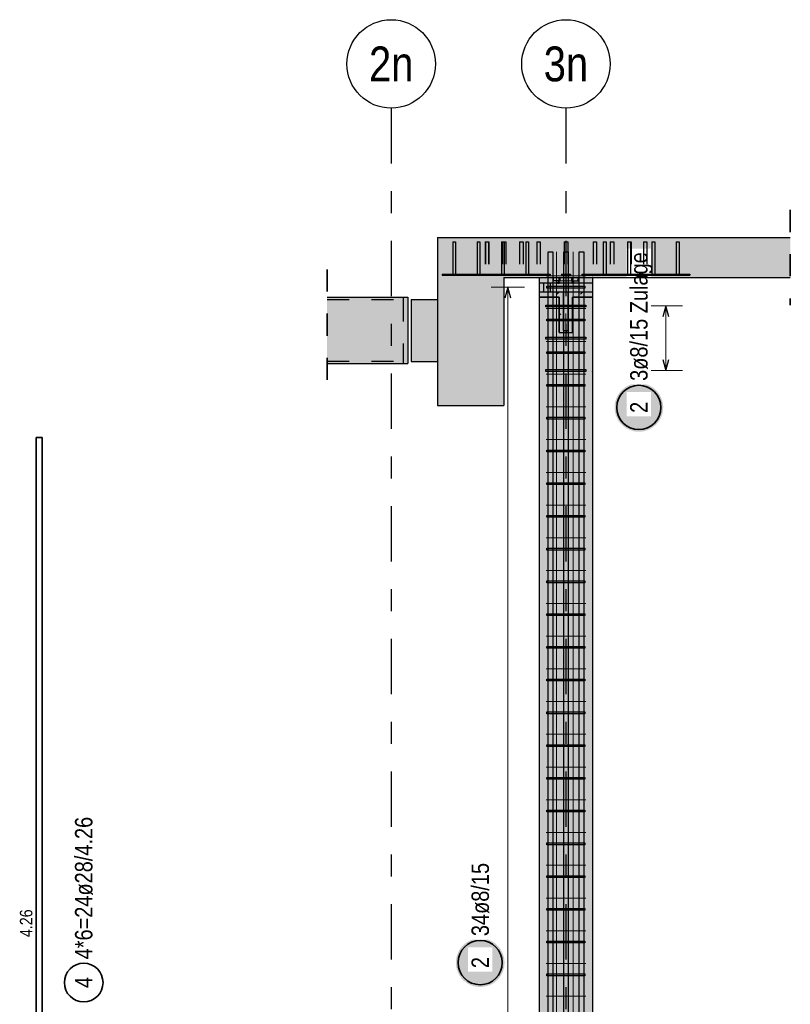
# Model space of a CAD drawing. Header units: millimetres. Extents: x -17.3 to 56.2, y -13.9 to 21.4.
# Tile 31 of 56: x 11.5 to 14.9, y 7.8 to 12.3. Entities that reach past the tile are written whole.
import ezdxf
from ezdxf.enums import TextEntityAlignment as Align

# ---------------------------------------------------------------- set-up
doc = ezdxf.new("R2010")
doc.units = ezdxf.units.MM
for name, pattern in [('DASHDOT', [1, 0.5, -0.25, 0, -0.25]), ('DASHDOTX2', [2, 1, -0.5, 0, -0.5]), ('HIDDEN', [0.375, 0.25, -0.125])]:
    doc.linetypes.add(name, pattern=pattern)
for name, color, linetype, lineweight in [('Achsen', 7, 'Continuous', 20), ('Bewehrung', 7, 'Continuous', 20), ('Geschnittene Kanten', 7, 'Continuous', 20), ('nplo Bewehrung', 7, 'Continuous', 20), ('Schraffuren', 7, 'Continuous', 20)]:
    doc.layers.add(name, color=color, linetype=linetype, lineweight=lineweight)
doc.styles.add('Arial Narrow', font='ARIALN.TTF')

msp = doc.modelspace()

# ---------------------------------------------------------------- hatches: boundary and pattern name
at = {"layer": 'Achsen', "lineweight": 25, "true_color": 0xffffff}
msp.add_hatch(color=7, dxfattribs=at).paths.add_polyline_path([(13.657906, 8.007947), (13.657839, 8.011785), (13.657638, 8.01562), (13.657303, 8.019445), (13.656835, 8.023256), (13.656235, 8.027048), (13.655502, 8.030817), (13.654638, 8.034558), (13.653645, 8.038267), (13.652522, 8.041938), (13.651272, 8.045569), (13.649896, 8.049153), (13.648396, 8.052688), (13.646773, 8.056167), (13.64503, 8.059588), (13.643169, 8.062947), (13.641191, 8.066238), (13.6391, 8.069458), (13.636898, 8.072603), (13.634587, 8.075669), (13.632171, 8.078653), (13.629652, 8.081551), (13.627033, 8.084359), (13.624318, 8.087074), (13.62151, 8.089692), (13.618612, 8.092211), (13.615629, 8.094628), (13.612562, 8.096938), (13.609417, 8.099141), (13.606197, 8.101232), (13.602906, 8.103209), (13.599548, 8.105071), (13.596127, 8.106814), (13.592647, 8.108437), (13.589113, 8.109937), (13.585528, 8.111313), (13.581898, 8.112563), (13.578226, 8.113685), (13.574517, 8.114679), (13.570776, 8.115543), (13.567007, 8.116275), (13.563215, 8.116876), (13.559404, 8.117344), (13.555579, 8.117679), (13.551745, 8.117879), (13.547906, 8.117947), (13.544067, 8.117879), (13.540233, 8.117679), (13.536408, 8.117344), (13.532597, 8.116876), (13.528805, 8.116275), (13.525036, 8.115543), (13.521294, 8.114679), (13.517586, 8.113685), (13.513914, 8.112563), (13.510284, 8.111313), (13.506699, 8.109937), (13.503165, 8.108437), (13.499685, 8.106814), (13.496264, 8.105071), (13.492906, 8.103209), (13.489615, 8.101232), (13.486395, 8.099141), (13.483249, 8.096938), (13.480183, 8.094628), (13.477199, 8.092211), (13.474301, 8.089692), (13.471493, 8.087074), (13.468778, 8.084359), (13.46616, 8.081551), (13.463641, 8.078653), (13.461225, 8.075669), (13.458914, 8.072603), (13.456712, 8.069458), (13.454621, 8.066238), (13.452643, 8.062947), (13.450782, 8.059588), (13.449038, 8.056167), (13.447416, 8.052688), (13.445916, 8.049153), (13.44454, 8.045569), (13.44329, 8.041938), (13.442167, 8.038267), (13.441173, 8.034558), (13.44031, 8.030817), (13.439577, 8.027048), (13.438976, 8.023256), (13.438508, 8.019445), (13.438174, 8.01562), (13.437973, 8.011785), (13.437906, 8.007947), (13.437973, 8.004108), (13.438174, 8.000273), (13.438508, 7.996448), (13.438976, 7.992637), (13.439577, 7.988845), (13.44031, 7.985076), (13.441173, 7.981335), (13.442167, 7.977626), (13.44329, 7.973955), (13.44454, 7.970324), (13.445916, 7.96674), (13.447416, 7.963205), (13.449038, 7.959726), (13.450782, 7.956305), (13.452643, 7.952947), (13.454621, 7.949655), (13.456712, 7.946435), (13.458914, 7.94329), (13.461225, 7.940224), (13.463641, 7.93724), (13.46616, 7.934342), (13.468778, 7.931534), (13.471493, 7.928819), (13.474301, 7.926201), (13.477199, 7.923682), (13.480183, 7.921265), (13.483249, 7.918955), (13.486395, 7.916752), (13.489615, 7.914661), (13.492906, 7.912684), (13.496264, 7.910822), (13.499685, 7.909079), (13.503165, 7.907457), (13.506699, 7.905956), (13.510284, 7.90458), (13.513914, 7.90333), (13.517586, 7.902208), (13.521294, 7.901214), (13.525036, 7.90035), (13.528805, 7.899618), (13.532597, 7.899017), (13.536408, 7.898549), (13.540233, 7.898214), (13.544067, 7.898014), (13.547906, 7.897947), (13.551745, 7.898014), (13.555579, 7.898214), (13.559404, 7.898549), (13.563215, 7.899017), (13.567007, 7.899618), (13.570776, 7.90035), (13.574517, 7.901214), (13.578226, 7.902208), (13.581898, 7.90333), (13.585528, 7.90458), (13.589113, 7.905956), (13.592647, 7.907457), (13.596127, 7.909079), (13.599548, 7.910822), (13.602906, 7.912684), (13.606197, 7.914661), (13.609417, 7.916752), (13.612562, 7.918955), (13.615629, 7.921265), (13.618612, 7.923682), (13.62151, 7.926201), (13.624318, 7.928819), (13.627033, 7.931534), (13.629652, 7.934342), (13.632171, 7.93724), (13.634587, 7.940224), (13.636898, 7.94329), (13.6391, 7.946435), (13.641191, 7.949655), (13.643169, 7.952947), (13.64503, 7.956305), (13.646773, 7.959726), (13.648396, 7.963205), (13.649896, 7.96674), (13.651272, 7.970324), (13.652522, 7.973955), (13.653645, 7.977626), (13.654638, 7.981335), (13.655502, 7.985076), (13.656235, 7.988845), (13.656835, 7.992637), (13.657303, 7.996448), (13.657638, 8.000273)])
at = {"layer": 'Bewehrung', "lineweight": 25, "true_color": 0xffffff}
msp.add_hatch(color=7, dxfattribs=at).paths.add_polyline_path([(14.375209, 10.518684), (14.375142, 10.522523), (14.374941, 10.526357), (14.374607, 10.530182), (14.374139, 10.533993), (14.373538, 10.537785), (14.372806, 10.541554), (14.371942, 10.545295), (14.370948, 10.549004), (14.369826, 10.552676), (14.368576, 10.556306), (14.3672, 10.559891), (14.365699, 10.563425), (14.364077, 10.566905), (14.362334, 10.570326), (14.360472, 10.573684), (14.358495, 10.576975), (14.356403, 10.580195), (14.354201, 10.58334), (14.351891, 10.586407), (14.349474, 10.589391), (14.346955, 10.592288), (14.344337, 10.595096), (14.341622, 10.597811), (14.338814, 10.60043), (14.335916, 10.602949), (14.332932, 10.605365), (14.329866, 10.607676), (14.326721, 10.609878), (14.3235, 10.611969), (14.320209, 10.613947), (14.316851, 10.615808), (14.31343, 10.617551), (14.30995, 10.619174), (14.306416, 10.620674), (14.302832, 10.62205), (14.299201, 10.6233), (14.295529, 10.624423), (14.291821, 10.625416), (14.28808, 10.62628), (14.284311, 10.627013), (14.280518, 10.627613), (14.276707, 10.628081), (14.272883, 10.628416), (14.269048, 10.628617), (14.265209, 10.628684), (14.26137, 10.628617), (14.257536, 10.628416), (14.253711, 10.628081), (14.2499, 10.627613), (14.246108, 10.627013), (14.242339, 10.62628), (14.238598, 10.625416), (14.234889, 10.624423), (14.231217, 10.6233), (14.227587, 10.62205), (14.224003, 10.620674), (14.220468, 10.619174), (14.216988, 10.617551), (14.213567, 10.615808), (14.210209, 10.613947), (14.206918, 10.611969), (14.203698, 10.609878), (14.200553, 10.607676), (14.197487, 10.605365), (14.194503, 10.602949), (14.191605, 10.60043), (14.188797, 10.597811), (14.186082, 10.595096), (14.183463, 10.592288), (14.180944, 10.589391), (14.178528, 10.586407), (14.176217, 10.58334), (14.174015, 10.580195), (14.171924, 10.576975), (14.169947, 10.573684), (14.168085, 10.570326), (14.166342, 10.566905), (14.164719, 10.563425), (14.163219, 10.559891), (14.161843, 10.556306), (14.160593, 10.552676), (14.159471, 10.549004), (14.158477, 10.545295), (14.157613, 10.541554), (14.15688, 10.537785), (14.15628, 10.533993), (14.155812, 10.530182), (14.155477, 10.526357), (14.155276, 10.522523), (14.155209, 10.518684), (14.155276, 10.514845), (14.155477, 10.511011), (14.155812, 10.507186), (14.15628, 10.503375), (14.15688, 10.499583), (14.157613, 10.495814), (14.158477, 10.492072), (14.159471, 10.488364), (14.160593, 10.484692), (14.161843, 10.481062), (14.163219, 10.477477), (14.164719, 10.473943), (14.166342, 10.470463), (14.168085, 10.467042), (14.169947, 10.463684), (14.171924, 10.460393), (14.174015, 10.457173), (14.176217, 10.454027), (14.178528, 10.450961), (14.180944, 10.447977), (14.183463, 10.44508), (14.186082, 10.442271), (14.188797, 10.439556), (14.191605, 10.436938), (14.194503, 10.434419), (14.197487, 10.432003), (14.200553, 10.429692), (14.203698, 10.42749), (14.206918, 10.425399), (14.210209, 10.423421), (14.213567, 10.42156), (14.216988, 10.419817), (14.220468, 10.418194), (14.224003, 10.416694), (14.227587, 10.415318), (14.231217, 10.414068), (14.234889, 10.412945), (14.238598, 10.411951), (14.242339, 10.411088), (14.246108, 10.410355), (14.2499, 10.409754), (14.253711, 10.409286), (14.257536, 10.408952), (14.26137, 10.408751), (14.265209, 10.408684), (14.269048, 10.408751), (14.272883, 10.408952), (14.276707, 10.409286), (14.280518, 10.409754), (14.284311, 10.410355), (14.28808, 10.411088), (14.291821, 10.411951), (14.295529, 10.412945), (14.299201, 10.414068), (14.302832, 10.415318), (14.306416, 10.416694), (14.30995, 10.418194), (14.31343, 10.419817), (14.316851, 10.42156), (14.320209, 10.423421), (14.3235, 10.425399), (14.326721, 10.42749), (14.329866, 10.429692), (14.332932, 10.432003), (14.335916, 10.434419), (14.338814, 10.436938), (14.341622, 10.439556), (14.344337, 10.442271), (14.346955, 10.44508), (14.349474, 10.447977), (14.351891, 10.450961), (14.354201, 10.454027), (14.356403, 10.457173), (14.358495, 10.460393), (14.360472, 10.463684), (14.362334, 10.467042), (14.364077, 10.470463), (14.365699, 10.473943), (14.3672, 10.477477), (14.368576, 10.481062), (14.369826, 10.484692), (14.370948, 10.488364), (14.371942, 10.492072), (14.372806, 10.495814), (14.373538, 10.499583), (14.374139, 10.503375), (14.374607, 10.507186), (14.374941, 10.511011)])
at = {"layer": 'nplo Bewehrung', "lineweight": 18}
h = msp.add_hatch(dxfattribs=at)
h.set_pattern_fill('punkt', color=5, scale=0.01, angle=135, style=0, pattern_type=2)
h.set_pattern_definition([(135, (0, 0), (-0.015909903, -0.015909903), [0, -0.0375])])
h.paths.add_polyline_path([(13.899395, 11.081927), (13.905042, 11.081927), (13.905042, 11.087232)])
at = {"layer": 'nplo Bewehrung', "lineweight": 18, "true_color": 0x48a4ff}
for points in [[(13.965042, 11.104927), (13.965042, 11.081927), (13.905042, 11.081927), (13.905042, 11.104927), (13.925042, 11.106927), (13.945042, 11.106927)], [(14.055042, 11.081927), (14.055042, 11.041927), (13.815042, 11.041927), (13.815042, 11.081927)], [(13.925042, 10.866927), (13.945042, 10.866927), (13.945042, 11.041927), (13.925042, 11.041927)]]:
    msp.add_hatch(color=161, dxfattribs=at).paths.add_polyline_path(points)
at = {"layer": 'nplo Bewehrung', "lineweight": 18}
h = msp.add_hatch(dxfattribs=at)
h.set_pattern_fill('punkt', color=5, scale=0.01, angle=45, style=0, pattern_type=2)
h.set_pattern_definition([(45, (0, 0), (-0.015909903, 0.015909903), [0, -0.0375])])
h.paths.add_polyline_path([(13.965042, 11.087573), (13.965042, 11.081927), (13.970347, 11.081927)])
at = {"layer": 'nplo Bewehrung'}
h = msp.add_hatch(dxfattribs=at)
h.set_pattern_fill('uB', color=10, scale=0.01, angle=45, style=0, pattern_type=2)
h.set_pattern_definition([(45, (0, 0), (-0.106066, 0.106066), [0.025, -0.025]), (45, (-0.03536, 0.07071), (-0.106066, 0.106066), [0.025, -0.025, 0.025, -0.025])])
h.paths.add_polyline_path([(13.965042, 11.016927), (14.055042, 11.016927), (14.055042, 11.041927), (13.945042, 11.041927), (13.945042, 10.866927), (13.925042, 10.866927), (13.925042, 11.041927), (13.815042, 11.041927), (13.815042, 11.016927), (13.905042, 11.016927), (13.905042, 10.856927), (13.935042, 10.855962), (13.965042, 10.856927)])
at = {"layer": 'Schraffuren', "lineweight": 13, "true_color": 0xd7ffd7}
for points in [[(13.355011, 11.106927), (14.949954, 11.106927), (14.949954, 11.286927), (13.355011, 11.286927)], [(13.355011, 10.526927), (13.655011, 10.526927), (13.655011, 11.106927), (13.355011, 11.106927)], [(13.815042, 4.856926), (14.05498, 4.856926), (14.05498, 11.106927), (13.815042, 11.106927)]]:
    msp.add_hatch(color=254, dxfattribs=at).paths.add_polyline_path(points)
at = {"layer": 'Schraffuren', "lineweight": 13, "true_color": 0x4682b4}
for points in [[(13.423949, 11.121927), (13.436873, 11.121927), (13.436873, 11.266927), (13.423949, 11.266927)], [(13.533949, 11.121927), (13.546873, 11.121927), (13.546873, 11.266927), (13.533949, 11.266927)], [(13.643949, 11.121927), (13.656873, 11.121927), (13.656873, 11.266927), (13.643949, 11.266927)], [(13.753949, 11.121927), (13.766873, 11.121927), (13.766873, 11.266927), (13.753949, 11.266927)], [(14.103949, 11.121927), (14.116873, 11.121927), (14.116873, 11.266927), (14.103949, 11.266927)], [(14.213949, 11.121927), (14.226873, 11.121927), (14.226873, 11.266927), (14.213949, 11.266927)], [(14.323949, 11.121927), (14.336873, 11.121927), (14.336873, 11.266927), (14.323949, 11.266927)], [(14.433949, 11.121927), (14.446873, 11.121927), (14.446873, 11.266927), (14.433949, 11.266927)], [(13.375411, 11.116927), (13.595411, 11.116927), (13.595411, 11.121927), (13.375411, 11.121927)], [(13.595411, 11.116927), (13.815411, 11.116927), (13.815411, 11.121927), (13.595411, 11.121927)], [(14.055411, 11.116927), (14.275411, 11.116927), (14.275411, 11.121927), (14.055411, 11.121927)], [(14.275411, 11.116927), (14.495411, 11.116927), (14.495411, 11.121927), (14.275411, 11.121927)], [(12.855621, 10.717927), (13.200007, 10.717927), (13.200007, 11.017927), (12.855621, 11.017927)], [(13.200007, 10.717927), (13.220007, 10.717927), (13.220007, 11.017927), (13.200007, 11.017927)]]:
    msp.add_hatch(color=145, dxfattribs=at).paths.add_polyline_path(points)
at = {"layer": 'Schraffuren', "lineweight": 13, "true_color": 0xe0ddbe}
msp.add_hatch(color=254, dxfattribs=at).paths.add_polyline_path([(13.235011, 10.726927), (13.355011, 10.726927), (13.355011, 11.006927), (13.235011, 11.006927)])

# ---------------------------------------------------------------- linework, layer by layer
at = {"color": 2, "linetype": 'HIDDEN', "lineweight": 35, "ltscale": 0.25}
for p, q in [((14.949954, 11.411927), (14.949954, 10.981927)), ((12.855621, 11.142927), (12.855621, 10.592927))]:
    msp.add_line(p, q, dxfattribs=at)
at = {"color": 3, "linetype": 'HIDDEN', "lineweight": 25, "ltscale": 0.25}
for p, q in [((13.570322, 11.266927), (13.570322, 11.121927)), ((13.570322, 11.266927), (13.570931, 11.266927)), ((13.570931, 11.266927), (13.572665, 11.266927)), ((13.57186, 11.266927), (13.57186, 11.121927)), ((13.572665, 11.266927), (13.57526, 11.266927)), ((13.57526, 11.266927), (13.578322, 11.266927)), ((13.578322, 11.266927), (13.581383, 11.266927)), ((13.581383, 11.266927), (13.583979, 11.266927)), ((13.583979, 11.266927), (13.585713, 11.266927)), ((13.584783, 11.266927), (13.584783, 11.121927)), ((13.585713, 11.266927), (13.586322, 11.266927)), ((13.586322, 11.266927), (13.586322, 11.121927)), ((13.648104, 11.266927), (13.648104, 11.121927)), ((13.656873, 11.266927), (13.659165, 11.266927)), ((13.659165, 11.266927), (13.661761, 11.266927)), ((13.661761, 11.266927), (13.663495, 11.266927)), ((13.663495, 11.266927), (13.664104, 11.266927)), ((13.664104, 11.266927), (13.664104, 11.121927)), ((13.725885, 11.266927), (13.725885, 11.121927)), ((13.725885, 11.266927), (13.726494, 11.266927)), ((13.726494, 11.266927), (13.728229, 11.266927)), ((13.728229, 11.266927), (13.730824, 11.266927)), ((13.730824, 11.266927), (13.733885, 11.266927)), ((13.733885, 11.266927), (13.736947, 11.266927)), ((13.736947, 11.266927), (13.739542, 11.266927)), ((13.739542, 11.266927), (13.741276, 11.266927)), ((13.741276, 11.266927), (13.741885, 11.266927)), ((13.741885, 11.266927), (13.741885, 11.121927)), ((13.803667, 11.266927), (13.803667, 11.121927)), ((13.803667, 11.266927), (13.804276, 11.266927)), ((13.804276, 11.266927), (13.80601, 11.266927)), ((13.80601, 11.266927), (13.808606, 11.266927)), ((13.808606, 11.266927), (13.811667, 11.266927)), ((13.811667, 11.266927), (13.814729, 11.266927)), ((13.814729, 11.266927), (13.817324, 11.266927)), ((13.817324, 11.266927), (13.819058, 11.266927)), ((13.819058, 11.266927), (13.819667, 11.266927)), ((13.819667, 11.266927), (13.819667, 11.121927)), ((13.927411, 11.266927), (13.927411, 11.121927)), ((13.927411, 11.266927), (13.92802, 11.266927)), ((13.92802, 11.266927), (13.929754, 11.266927)), ((13.929754, 11.266927), (13.932349, 11.266927)), ((13.932349, 11.266927), (13.935411, 11.266927)), ((13.935411, 11.266927), (13.938472, 11.266927)), ((13.938472, 11.266927), (13.941068, 11.266927)), ((13.941068, 11.266927), (13.942802, 11.266927)), ((13.942802, 11.266927), (13.943411, 11.266927)), ((13.943411, 11.266927), (13.943411, 11.121927)), ((14.058226, 11.266927), (14.058226, 11.121927)), ((14.058226, 11.266927), (14.058835, 11.266927)), ((14.058835, 11.266927), (14.060569, 11.266927)), ((14.060569, 11.266927), (14.063164, 11.266927)), ((14.063164, 11.266927), (14.066226, 11.266927)), ((14.066226, 11.266927), (14.069287, 11.266927)), ((14.069287, 11.266927), (14.071882, 11.266927)), ((14.071882, 11.266927), (14.073617, 11.266927)), ((14.073617, 11.266927), (14.074226, 11.266927)), ((14.074226, 11.266927), (14.074226, 11.121927)), ((14.136007, 11.266927), (14.136007, 11.121927)), ((14.136007, 11.266927), (14.136616, 11.266927)), ((14.136616, 11.266927), (14.13835, 11.266927)), ((14.13835, 11.266927), (14.140946, 11.266927)), ((14.140946, 11.266927), (14.144007, 11.266927)), ((14.144007, 11.266927), (14.147069, 11.266927)), ((14.147069, 11.266927), (14.149664, 11.266927)), ((14.149664, 11.266927), (14.151398, 11.266927)), ((14.151398, 11.266927), (14.152007, 11.266927)), ((14.152007, 11.266927), (14.152007, 11.121927)), ((13.423949, 11.121927), (13.424754, 11.121927)), ((13.424754, 11.121927), (13.427349, 11.121927)), ((13.427349, 11.121927), (13.430411, 11.121927)), ((13.430411, 11.121927), (13.433472, 11.121927)), ((13.433472, 11.121927), (13.436068, 11.121927)), ((13.436068, 11.121927), (13.436873, 11.121927)), ((13.533949, 11.121927), (13.534754, 11.121927)), ((13.534754, 11.121927), (13.537349, 11.121927)), ((13.537349, 11.121927), (13.540411, 11.121927)), ((13.540411, 11.121927), (13.543472, 11.121927)), ((13.543472, 11.121927), (13.546068, 11.121927)), ((13.545321, 11.121927), (13.545321, 11.116927)), ((13.546068, 11.121927), (13.546873, 11.121927)), ((13.601889, 11.121927), (13.601889, 11.116927)), ((13.643949, 11.121927), (13.644754, 11.121927)), ((13.644754, 11.121927), (13.647349, 11.121927)), ((13.647349, 11.121927), (13.650411, 11.121927)), ((13.650411, 11.121927), (13.653472, 11.121927)), ((13.653472, 11.121927), (13.656068, 11.121927)), ((13.656068, 11.121927), (13.656873, 11.121927)), ((13.753949, 11.121927), (13.754754, 11.121927)), ((13.754754, 11.121927), (13.757349, 11.121927)), ((13.757349, 11.121927), (13.760411, 11.121927)), ((13.760411, 11.121927), (13.763472, 11.121927)), ((13.763472, 11.121927), (13.766068, 11.121927)), ((13.766068, 11.121927), (13.766873, 11.121927)), ((13.815042, 11.106927), (13.817317, 11.106927)), ((13.815411, 11.121927), (13.836416, 11.121927)), ((13.815411, 11.116927), (13.836416, 11.116927)), ((13.817317, 11.106927), (13.824145, 11.106927)), ((13.824145, 11.106927), (13.835234, 11.106927)), ((13.835234, 11.106927), (13.850158, 11.106927)), ((13.836416, 11.121927), (13.836416, 11.116927)), ((13.836416, 11.121927), (13.8647, 11.121927)), ((13.836416, 11.116927), (13.8647, 11.116927)), ((13.850158, 11.106927), (13.868342, 11.106927)), ((13.8647, 11.121927), (13.8647, 11.116927)), ((13.868342, 11.106927), (13.889089, 11.106927)), ((13.889089, 11.106927), (13.9116, 11.106927)), ((13.9116, 11.106927), (13.935011, 11.106927)), ((13.915411, 11.121927), (13.915411, 11.116927)), ((13.915411, 11.121927), (13.955411, 11.121927)), ((13.915411, 11.116927), (13.955411, 11.116927)), ((13.935011, 11.106927), (13.958422, 11.106927)), ((13.955411, 11.121927), (13.955411, 11.116927)), ((13.958422, 11.106927), (13.980933, 11.106927)), ((13.980933, 11.106927), (14.001679, 11.106927)), ((14.001679, 11.106927), (14.019864, 11.106927)), ((14.007536, 11.121927), (14.007536, 11.116927)), ((14.007536, 11.121927), (14.03582, 11.121927)), ((14.007536, 11.116927), (14.03582, 11.116927)), ((14.019864, 11.106927), (14.034787, 11.106927)), ((14.034787, 11.106927), (14.045876, 11.106927)), ((14.03582, 11.121927), (14.03582, 11.116927)), ((14.03582, 11.121927), (14.055411, 11.121927)), ((14.03582, 11.116927), (14.055411, 11.116927)), ((14.045876, 11.106927), (14.052705, 11.106927)), ((14.052705, 11.106927), (14.05498, 11.106927)), ((14.103949, 11.121927), (14.104754, 11.121927)), ((14.104754, 11.121927), (14.107349, 11.121927)), ((14.107349, 11.121927), (14.110411, 11.121927)), ((14.110411, 11.121927), (14.113472, 11.121927)), ((14.113472, 11.121927), (14.116068, 11.121927)), ((14.116068, 11.121927), (14.116873, 11.121927)), ((14.433949, 11.121927), (14.434754, 11.121927)), ((14.434754, 11.121927), (14.437349, 11.121927)), ((14.437349, 11.121927), (14.440411, 11.121927)), ((14.440411, 11.121927), (14.443472, 11.121927)), ((14.443472, 11.121927), (14.446068, 11.121927)), ((14.446068, 11.121927), (14.446873, 11.121927)), ((12.855621, 11.007227), (13.200007, 11.007227)), ((13.200007, 11.017927), (13.200007, 11.007227)), ((13.200007, 11.007227), (13.200007, 10.728627)), ((12.855621, 10.728627), (13.200007, 10.728627)), ((13.200007, 10.728627), (13.200007, 10.717927))]:
    msp.add_line(p, q, dxfattribs=at)
at = {"layer": 'Achsen', "color": 3, "linetype": 'DASHDOTX2', "lineweight": 25, "ltscale": 0.25}
for p, q in [((13.145411, 11.872107), (13.145411, 4.003745)), ((13.935411, 11.872107), (13.935411, 4.003745))]:
    msp.add_line(p, q, dxfattribs=at)
at = {"layer": 'Achsen', "color": 9, "linetype": 'Continuous', "lineweight": 0}
for p, q in [((13.892714, 6.122213), (13.892714, 11.222213)), ((13.968111, 6.122213), (13.968111, 11.222213))]:
    msp.add_line(p, q, dxfattribs=at)
at = {"layer": 'Achsen', "color": 5, "linetype": 'Continuous', "lineweight": 18}
for p, q in [((13.747906, 11.062635), (13.597906, 11.062635)), ((13.672906, 6.175926), (13.672906, 11.062635))]:
    msp.add_line(p, q, dxfattribs=at)
at = {"layer": 'Achsen', "color": 3, "linetype": 'Continuous', "lineweight": 25}
for p, q in [((13.672906, 11.062635), (13.659508, 11.012635)), ((13.686303, 11.012635), (13.672906, 11.062635)), ((13.849433, 11.058635), (13.849433, 11.066635)), ((13.849433, 11.066635), (14.021389, 11.066635)), ((14.021389, 11.058635), (13.849433, 11.058635)), ((14.021389, 11.066635), (14.021389, 11.058635)), ((13.849433, 10.910553), (13.849433, 10.918553)), ((13.849433, 10.918553), (14.021389, 10.918553)), ((14.021389, 10.910553), (13.849433, 10.910553)), ((14.021389, 10.918553), (14.021389, 10.910553)), ((13.849433, 10.762471), (13.849433, 10.770471)), ((13.849433, 10.770471), (14.021389, 10.770471)), ((14.021389, 10.762471), (13.849433, 10.762471)), ((14.021389, 10.770471), (14.021389, 10.762471)), ((13.849433, 10.614389), (13.849433, 10.622389)), ((13.849433, 10.622389), (14.021389, 10.622389)), ((14.021389, 10.614389), (13.849433, 10.614389)), ((14.021389, 10.622389), (14.021389, 10.614389)), ((13.849433, 10.466307), (13.849433, 10.474307)), ((13.849433, 10.474307), (14.021389, 10.474307)), ((14.021389, 10.466307), (13.849433, 10.466307)), ((14.021389, 10.474307), (14.021389, 10.466307)), ((13.849433, 10.318225), (13.849433, 10.326225)), ((13.849433, 10.326225), (14.021389, 10.326225)), ((14.021389, 10.318225), (13.849433, 10.318225)), ((14.021389, 10.326225), (14.021389, 10.318225)), ((13.849433, 10.170142), (13.849433, 10.178142)), ((13.849433, 10.178142), (14.021389, 10.178142)), ((14.021389, 10.170142), (13.849433, 10.170142)), ((14.021389, 10.178142), (14.021389, 10.170142)), ((13.849433, 10.02206), (13.849433, 10.03006)), ((13.849433, 10.03006), (14.021389, 10.03006)), ((14.021389, 10.02206), (13.849433, 10.02206)), ((14.021389, 10.03006), (14.021389, 10.02206)), ((13.849433, 9.873978), (13.849433, 9.881978)), ((13.849433, 9.881978), (14.021389, 9.881978)), ((14.021389, 9.873978), (13.849433, 9.873978)), ((14.021389, 9.881978), (14.021389, 9.873978)), ((13.849433, 9.725896), (13.849433, 9.733896)), ((13.849433, 9.733896), (14.021389, 9.733896)), ((14.021389, 9.725896), (13.849433, 9.725896)), ((14.021389, 9.733896), (14.021389, 9.725896)), ((13.849433, 9.577814), (13.849433, 9.585814)), ((13.849433, 9.585814), (14.021389, 9.585814)), ((14.021389, 9.577814), (13.849433, 9.577814)), ((14.021389, 9.585814), (14.021389, 9.577814)), ((13.849433, 9.429732), (13.849433, 9.437732)), ((13.849433, 9.437732), (14.021389, 9.437732)), ((14.021389, 9.429732), (13.849433, 9.429732)), ((14.021389, 9.437732), (14.021389, 9.429732)), ((13.849433, 9.28165), (13.849433, 9.28965)), ((13.849433, 9.28965), (14.021389, 9.28965)), ((14.021389, 9.28165), (13.849433, 9.28165)), ((14.021389, 9.28965), (14.021389, 9.28165)), ((13.849433, 9.133568), (13.849433, 9.141568)), ((13.849433, 9.141568), (14.021389, 9.141568)), ((14.021389, 9.133568), (13.849433, 9.133568)), ((14.021389, 9.141568), (14.021389, 9.133568)), ((13.849433, 8.985486), (13.849433, 8.993486)), ((13.849433, 8.993486), (14.021389, 8.993486)), ((14.021389, 8.985486), (13.849433, 8.985486)), ((14.021389, 8.993486), (14.021389, 8.985486)), ((13.849433, 8.837403), (13.849433, 8.845403)), ((13.849433, 8.845403), (14.021389, 8.845403)), ((14.021389, 8.837403), (13.849433, 8.837403)), ((14.021389, 8.845403), (14.021389, 8.837403)), ((13.849433, 8.689321), (13.849433, 8.697321)), ((13.849433, 8.697321), (14.021389, 8.697321)), ((14.021389, 8.689321), (13.849433, 8.689321)), ((14.021389, 8.697321), (14.021389, 8.689321)), ((13.849433, 8.541239), (13.849433, 8.549239)), ((13.849433, 8.549239), (14.021389, 8.549239)), ((14.021389, 8.549239), (14.021389, 8.541239)), ((14.021389, 8.541239), (13.849433, 8.541239)), ((13.849433, 8.393157), (13.849433, 8.401157)), ((13.849433, 8.401157), (14.021389, 8.401157)), ((14.021389, 8.393157), (13.849433, 8.393157)), ((14.021389, 8.401157), (14.021389, 8.393157)), ((13.849433, 8.245075), (13.849433, 8.253075)), ((13.849433, 8.253075), (14.021389, 8.253075)), ((14.021389, 8.245075), (13.849433, 8.245075)), ((14.021389, 8.253075), (14.021389, 8.245075)), ((13.849433, 8.096993), (13.849433, 8.104993)), ((13.849433, 8.104993), (14.021389, 8.104993)), ((14.021389, 8.104993), (14.021389, 8.096993)), ((14.021389, 8.096993), (13.849433, 8.096993)), ((13.849433, 7.948911), (13.849433, 7.956911)), ((13.849433, 7.956911), (14.021389, 7.956911)), ((14.021389, 7.948911), (13.849433, 7.948911)), ((14.021389, 7.956911), (14.021389, 7.948911))]:
    msp.add_line(p, q, dxfattribs=at)
at = {"layer": 'Achsen', "color": 10, "linetype": 'DASHDOT', "ltscale": 0.25}
msp.add_line((13.935042, 10.818895), (13.935042, 11.081927), dxfattribs=at)
at = {"layer": 'Achsen', "color": 3, "linetype": 'Continuous', "lineweight": 25}
for centre in [(13.145411, 12.072107), (13.935411, 12.072107)]:
    msp.add_circle(centre, 0.2, dxfattribs=at)
at = {"layer": 'Achsen', "color": 2, "linetype": 'Continuous', "lineweight": 35}
msp.add_circle((13.547906, 8.007947), 0.1, dxfattribs=at)
at = {"layer": 'Bewehrung', "color": 3, "linetype": 'Continuous', "lineweight": 25}
for p, q in [((13.855792, 11.221933), (13.875792, 11.221933)), ((13.855792, 6.121933), (13.855792, 11.221933)), ((13.875792, 11.221933), (13.875792, 6.121933)), ((13.925791, 11.221933), (13.945791, 11.221933)), ((13.925791, 6.121933), (13.925791, 11.221933)), ((13.945791, 11.221933), (13.945791, 6.121933)), ((13.995791, 11.221933), (14.015791, 11.221933)), ((13.995791, 6.121933), (13.995791, 11.221933)), ((14.015791, 11.221933), (14.015791, 6.121933)), ((13.845042, 10.973927), (13.845042, 10.981927)), ((13.845042, 10.981927), (14.025062, 10.981927)), ((14.025062, 10.973927), (13.845042, 10.973927)), ((14.025062, 10.981927), (14.025062, 10.973927)), ((14.387358, 10.977927), (14.37396, 10.927927)), ((14.400755, 10.927927), (14.387358, 10.977927)), ((13.845042, 10.827927), (13.845042, 10.835927)), ((13.845042, 10.835927), (14.025062, 10.835927)), ((14.025062, 10.827927), (13.845042, 10.827927)), ((14.025062, 10.835927), (14.025062, 10.827927)), ((14.37396, 10.735927), (14.387358, 10.685927)), ((14.387358, 10.685927), (14.400755, 10.735927)), ((13.845042, 10.681927), (13.845042, 10.689927)), ((13.845042, 10.689927), (14.025062, 10.689927)), ((14.025062, 10.689927), (14.025062, 10.681927)), ((14.025062, 10.681927), (13.845042, 10.681927))]:
    msp.add_line(p, q, dxfattribs=at)
at = {"layer": 'Bewehrung', "color": 9, "linetype": 'Continuous', "lineweight": 0}
for p, q in [((13.845391, 11.113649), (14.025431, 11.113649)), ((13.845391, 10.965567), (14.025431, 10.965567)), ((13.845391, 10.817485), (14.025431, 10.817485)), ((13.845391, 10.669402), (14.025431, 10.669402)), ((13.845391, 10.52132), (14.025431, 10.52132)), ((13.845391, 10.373238), (14.025431, 10.373238)), ((13.845391, 10.225156), (14.025431, 10.225156)), ((13.845391, 10.077074), (14.025431, 10.077074)), ((13.845391, 9.928992), (14.025431, 9.928992)), ((13.845391, 9.78091), (14.025431, 9.78091)), ((13.845391, 9.632828), (14.025431, 9.632828)), ((13.845391, 9.484746), (14.025431, 9.484746)), ((13.845391, 9.336664), (14.025431, 9.336664)), ((13.845391, 9.188581), (14.025431, 9.188581)), ((13.845391, 9.040499), (14.025431, 9.040499)), ((13.845391, 8.892417), (14.025431, 8.892417)), ((13.845391, 8.744335), (14.025431, 8.744335)), ((13.845391, 8.596253), (14.025431, 8.596253)), ((13.845391, 8.448171), (14.025431, 8.448171)), ((13.845391, 8.300089), (14.025431, 8.300089)), ((13.845391, 8.152007), (14.025431, 8.152007)), ((13.845391, 8.003925), (14.025431, 8.003925)), ((13.845391, 7.855842), (14.025431, 7.855842))]:
    msp.add_line(p, q, dxfattribs=at)
at = {"layer": 'Bewehrung', "color": 5, "linetype": 'Continuous', "lineweight": 18}
for p, q in [((14.462358, 10.977927), (14.312358, 10.977927)), ((14.387358, 10.685927), (14.387358, 10.977927)), ((14.312358, 10.685927), (14.462358, 10.685927))]:
    msp.add_line(p, q, dxfattribs=at)
at = {"layer": 'Bewehrung', "color": 2, "linetype": 'Continuous', "lineweight": 35}
for p, q in [((11.539584, 6.122213), (11.539584, 10.382213)), ((11.539584, 10.382213), (11.567584, 10.382213)), ((11.567584, 6.122213), (11.567584, 10.382213))]:
    msp.add_line(p, q, dxfattribs=at)
at = {"layer": 'Bewehrung', "color": 9, "linetype": 'Continuous', "lineweight": 0}
for centre in [(14.055042, 11.106927), (13.815042, 10.681927), (14.055042, 10.681927)]:
    msp.add_circle(centre, 0.00111, dxfattribs=at)
at = {"layer": 'Bewehrung', "color": 2, "linetype": 'Continuous', "lineweight": 35}
for centre, radius in [((14.265209, 10.518684), 0.1), ((11.755084, 7.917929), 0.0875)]:
    msp.add_circle(centre, radius, dxfattribs=at)
at = {"layer": 'Geschnittene Kanten', "color": 3, "linetype": 'Continuous', "lineweight": 25}
for p, q in [((13.355011, 11.286927), (13.355011, 11.106927)), ((13.423949, 11.266927), (13.423949, 11.121927)), ((13.423949, 11.266927), (13.436873, 11.266927)), ((13.436873, 11.266927), (13.436873, 11.121927)), ((13.533949, 11.266927), (13.533949, 11.121927)), ((13.533949, 11.266927), (13.546873, 11.266927)), ((13.546873, 11.266927), (13.546873, 11.121927)), ((13.643949, 11.266927), (13.643949, 11.121927)), ((13.643949, 11.266927), (13.656873, 11.266927)), ((13.656873, 11.266927), (13.656873, 11.121927)), ((13.753949, 11.266927), (13.753949, 11.121927)), ((13.753949, 11.266927), (13.766873, 11.266927)), ((13.766873, 11.266927), (13.766873, 11.121927)), ((14.103949, 11.266927), (14.103949, 11.121927)), ((14.103949, 11.266927), (14.116873, 11.266927)), ((14.116873, 11.266927), (14.116873, 11.121927)), ((14.433949, 11.266927), (14.433949, 11.121927)), ((14.433949, 11.266927), (14.446873, 11.266927)), ((14.446873, 11.266927), (14.446873, 11.121927)), ((13.355011, 11.106927), (13.355011, 10.526927)), ((13.375411, 11.121927), (13.375411, 11.116927)), ((13.375411, 11.121927), (13.423949, 11.121927)), ((13.375411, 11.116927), (13.595411, 11.116927)), ((13.436873, 11.121927), (13.533949, 11.121927)), ((13.546873, 11.121927), (13.595411, 11.121927)), ((13.595411, 11.121927), (13.643949, 11.121927)), ((13.595411, 11.116927), (13.815411, 11.116927)), ((13.655011, 11.106927), (13.655011, 10.526927)), ((13.655011, 11.106927), (13.815042, 11.106927)), ((13.656873, 11.121927), (13.753949, 11.121927)), ((13.766873, 11.121927), (13.815411, 11.121927)), ((13.815042, 11.106927), (13.815042, 4.856926)), ((13.815411, 11.121927), (13.815411, 11.116927)), ((14.05498, 11.106927), (14.05498, 4.856926)), ((14.055411, 11.121927), (14.055411, 11.116927)), ((14.055411, 11.121927), (14.103949, 11.121927)), ((14.446873, 11.121927), (14.495411, 11.121927)), ((14.495411, 11.121927), (14.495411, 11.116927)), ((12.855621, 11.017927), (13.200007, 11.017927)), ((13.200007, 11.017927), (13.220007, 11.017927)), ((13.220007, 11.017927), (13.220007, 10.717927)), ((13.235011, 11.006927), (13.235011, 10.726927)), ((13.235011, 11.006927), (13.355011, 11.006927)), ((12.855621, 10.717927), (13.200007, 10.717927)), ((13.200007, 10.717927), (13.220007, 10.717927)), ((13.235011, 10.726927), (13.355011, 10.726927)), ((13.355011, 10.526927), (13.655011, 10.526927))]:
    msp.add_line(p, q, dxfattribs=at)
at = {"layer": 'nplo Bewehrung', "color": 3, "linetype": 'Continuous', "lineweight": 25}
for p, q in [((13.879042, 11.091927), (13.879042, 11.106927)), ((13.904042, 11.091927), (13.879042, 11.091927)), ((13.904042, 11.106927), (13.904042, 11.091927)), ((13.905042, 11.104927), (13.925042, 11.106927)), ((13.905042, 11.081927), (13.905042, 11.104927)), ((13.925042, 11.106927), (13.945042, 11.106927)), ((13.945042, 11.106927), (13.965042, 11.104927)), ((13.965042, 11.104927), (13.965042, 11.081927)), ((13.966042, 11.106927), (13.966042, 11.091927)), ((13.966042, 11.091927), (13.991042, 11.091927)), ((13.991042, 11.091927), (13.991042, 11.106927)), ((13.815042, 11.081927), (14.055042, 11.081927)), ((13.815042, 11.041927), (14.055042, 11.041927)), ((13.925042, 10.866927), (13.925042, 11.041927)), ((13.945042, 10.866927), (13.945042, 11.041927)), ((13.925042, 10.866927), (13.945042, 10.866927))]:
    msp.add_line(p, q, dxfattribs=at)
at = {"layer": 'nplo Bewehrung', "color": 4, "linetype": 'Continuous', "lineweight": 50}
for p, q in [((13.899395, 11.081927), (13.905042, 11.087232)), ((13.905042, 11.081927), (13.905042, 11.087232)), ((13.965042, 11.087573), (13.970347, 11.081927)), ((13.965042, 11.087573), (13.965042, 11.081927)), ((13.899395, 11.081927), (13.905042, 11.081927)), ((13.965042, 11.081927), (13.970347, 11.081927))]:
    msp.add_line(p, q, dxfattribs=at)
at = {"layer": 'nplo Bewehrung', "color": 5, "linetype": 'HIDDEN', "lineweight": 18, "ltscale": 0.25}
for p, q in [((13.910042, 11.091927), (13.910042, 11.106927)), ((13.910042, 11.091927), (13.960042, 11.091927)), ((13.960042, 11.091927), (13.960042, 11.106927))]:
    msp.add_line(p, q, dxfattribs=at)
at = {"layer": 'nplo Bewehrung', "color": 3, "linetype": 'HIDDEN', "lineweight": 25, "ltscale": 0.25}
for p, q in [((13.835876, 11.041927), (13.835876, 11.081927)), ((13.865876, 11.041927), (13.865876, 11.081927))]:
    msp.add_line(p, q, dxfattribs=at)
at = {"layer": 'nplo Bewehrung', "color": 2, "linetype": 'Continuous', "lineweight": 35}
for p, q in [((13.815042, 11.016927), (13.905042, 11.016927)), ((13.905042, 10.856927), (13.905042, 11.016927)), ((13.965042, 10.856927), (13.965042, 11.016927)), ((13.965042, 11.016927), (14.055042, 11.016927)), ((13.905042, 10.856927), (13.935042, 10.855962)), ((13.935042, 10.855962), (13.965042, 10.856927))]:
    msp.add_line(p, q, dxfattribs=at)

# ---------------------------------------------------------------- texts
at = {"layer": 'Achsen', "color": 1, "lineweight": 70, "style": 'Arial Narrow'}
for s, p in [('2n', (13.145411, 12.072107)), ('3n', (13.935411, 12.072107))]:
    msp.add_text(s, height=0.1575, dxfattribs=at).set_placement(p, align=Align.MIDDLE_CENTER)
at = {"layer": 'Bewehrung', "color": 2, "lineweight": 35, "char_height": 0.07875, "attachment_point": 1, "rotation": 90, "line_spacing_factor": 0.9, "style": 'Arial Narrow'}
for s, insert in [('4*6=24ø28/4.26', (11.715709, 8.022929)), ('4', (11.715709, 7.893123))]:
    msp.add_mtext(s, dxfattribs=dict(at, insert=insert))
at = {"layer": 'Bewehrung', "color": 3, "lineweight": 25, "insert": (11.466691, 8.123509), "char_height": 0.05625, "attachment_point": 1, "rotation": 90, "line_spacing_factor": 0.9, "style": 'Arial Narrow'}
msp.add_mtext('4.26', dxfattribs=at)

# ---------------------------------------------------------------- next in the draw order: texts
at = {"layer": 'Achsen', "color": 2, "lineweight": 35, "char_height": 0.07875, "attachment_point": 1, "rotation": 90, "line_spacing_factor": 0.9, "style": 'Arial Narrow', "bg_fill": 3, "box_fill_scale": 1.2, "bg_fill_color": 256, "bg_fill_true_color": 13158600, "bg_fill_transparency": 0}
for s, insert in [('34ø8/15', (13.508531, 8.127947)), ('2', (13.508531, 7.98314))]:
    msp.add_mtext(s, dxfattribs=dict(at, insert=insert))
at = {"layer": 'Bewehrung', "color": 2, "lineweight": 35, "char_height": 0.07875, "attachment_point": 1, "rotation": 90, "line_spacing_factor": 0.9, "style": 'Arial Narrow', "bg_fill": 3, "box_fill_scale": 1.2, "bg_fill_color": 256, "bg_fill_true_color": 13158600, "bg_fill_transparency": 0}
for s, insert in [('3ø8/15 Zulage', (14.225834, 10.638684)), ('2', (14.225834, 10.493878))]:
    msp.add_mtext(s, dxfattribs=dict(at, insert=insert))

# ---------------------------------------------------------------- next in the draw order: linework, layer by layer
at = {"color": 3, "linetype": 'HIDDEN', "lineweight": 25, "ltscale": 0.25}
for p, q in [((14.213789, 11.266927), (14.213789, 11.121927)), ((14.213789, 11.266927), (14.213949, 11.266927)), ((14.226873, 11.266927), (14.227446, 11.266927)), ((14.227446, 11.266927), (14.22918, 11.266927)), ((14.22918, 11.266927), (14.229789, 11.266927)), ((14.229789, 11.266927), (14.229789, 11.121927)), ((14.285914, 11.266927), (14.285914, 11.121927)), ((14.285914, 11.266927), (14.286523, 11.266927)), ((14.286523, 11.266927), (14.288257, 11.266927)), ((14.286628, 11.266927), (14.286628, 11.121927)), ((14.288257, 11.266927), (14.290853, 11.266927)), ((14.290853, 11.266927), (14.293914, 11.266927)), ((14.293914, 11.266927), (14.296975, 11.266927)), ((14.296975, 11.266927), (14.299571, 11.266927)), ((14.299571, 11.266927), (14.301305, 11.266927)), ((14.3012, 11.266927), (14.3012, 11.121927)), ((14.301305, 11.266927), (14.301914, 11.266927)), ((14.301914, 11.266927), (14.301914, 11.121927)), ((14.213949, 11.121927), (14.214754, 11.121927)), ((14.214754, 11.121927), (14.217349, 11.121927)), ((14.217349, 11.121927), (14.220411, 11.121927)), ((14.220411, 11.121927), (14.223472, 11.121927)), ((14.223472, 11.121927), (14.226068, 11.121927)), ((14.226068, 11.121927), (14.226873, 11.121927)), ((14.268932, 11.121927), (14.268932, 11.116927)), ((14.323949, 11.121927), (14.324754, 11.121927)), ((14.324754, 11.121927), (14.327349, 11.121927)), ((14.325501, 11.121927), (14.325501, 11.116927)), ((14.327349, 11.121927), (14.330411, 11.121927)), ((14.330411, 11.121927), (14.333472, 11.121927)), ((14.333472, 11.121927), (14.336068, 11.121927)), ((14.336068, 11.121927), (14.336873, 11.121927))]:
    msp.add_line(p, q, dxfattribs=at)
at = {"layer": 'Geschnittene Kanten', "color": 3, "linetype": 'Continuous', "lineweight": 25}
for p, q in [((13.355011, 11.286927), (14.949954, 11.286927)), ((14.213949, 11.266927), (14.213949, 11.121927)), ((14.213949, 11.266927), (14.226873, 11.266927)), ((14.226873, 11.266927), (14.226873, 11.121927)), ((14.323949, 11.266927), (14.323949, 11.121927)), ((14.323949, 11.266927), (14.336873, 11.266927)), ((14.336873, 11.266927), (14.336873, 11.121927)), ((14.05498, 11.106927), (14.949954, 11.106927)), ((14.055411, 11.116927), (14.275411, 11.116927)), ((14.116873, 11.121927), (14.213949, 11.121927)), ((14.226873, 11.121927), (14.275411, 11.121927)), ((14.275411, 11.121927), (14.323949, 11.121927)), ((14.275411, 11.116927), (14.495411, 11.116927)), ((14.336873, 11.121927), (14.433949, 11.121927))]:
    msp.add_line(p, q, dxfattribs=at)

doc.saveas('drawing.dxf')
